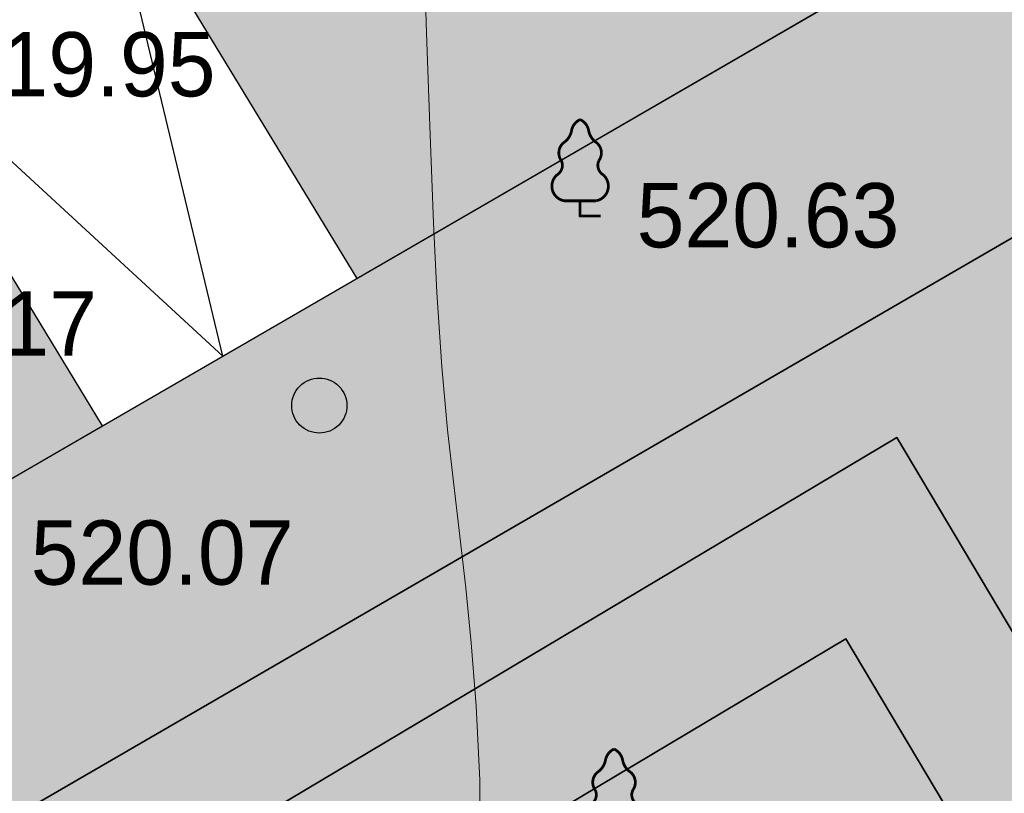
# Model space of a CAD drawing. Header units: millimetres. Extents: x -1128748 to 3035412, y -2195448 to -435774.
# Tile 52 of 159: x 430674 to 444084, y -1507478 to -1496943. Entities that reach past the tile are written whole.
import ezdxf

# ---------------------------------------------------------------- set-up
doc = ezdxf.new("R2010")
doc.units = ezdxf.units.MM
for name, color, linetype in [('(004) Точки рельефа', 7, 'Continuous'), ('(022) Возд. Линии', 7, 'Continuous'), ('(031) Горизонтали', 42, 'Continuous'), ('(038) Деревья', 7, 'Continuous')]:
    doc.layers.add(name, color=color, linetype=linetype)
doc.styles.add('D-431', font='txt')

# ---------------------------------------------------------------- blocks, each defined once
blk = doc.blocks.new('A$C2cdd6916')
h = blk.add_hatch()
h.set_pattern_fill('ANSI32', color=1, scale=60, angle=31.28656990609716)
h.set_pattern_definition([(76.28656990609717, (-422045.4139063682, -371330.9128626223), (-555.2085801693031, 135.4831447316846), []), (76.28656990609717, (-421815.1832319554, -371191.004323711), (-555.2085801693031, 135.4831447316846), [])])
edge = h.paths.add_edge_path()
edge.add_line((12558.27843827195, 1671.303034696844), (13156.4848453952, 2034.826203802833))
edge.add_line((13156.48484539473, 2034.826203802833), (12076.30171433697, 3812.353813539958))
edge.add_arc((12013.98345677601, 3914.903483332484), 120, 121.28656990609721, 301.28656990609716, ccw=False)
edge.add_line((11951.66519921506, 4017.45315312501), (10456.02701775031, 6478.64522814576))
edge.add_line((10456.02701775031, 6478.64522814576), (9857.820610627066, 6115.122059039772))
edge.add_line((9857.820610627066, 6115.122059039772), (7572.817833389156, 9875.27661809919))
edge.add_line((7572.817833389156, 9875.27661809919), (28168.20985005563, 22390.86001160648))
edge.add_line((28168.20985005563, 22390.86001160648), (26610.25341102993, 24954.60175641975))
edge.add_line((26610.25341102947, 24954.60175641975), (1656.500428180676, 9790.492416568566))
edge.add_line((1656.500428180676, 9790.492416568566), (3006.729342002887, 7568.582904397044))
edge.add_line((3006.729342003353, 7568.582904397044), (4032.22603992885, 8191.765480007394))
edge.add_line((4032.226039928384, 8191.765480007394), (6524.956342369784, 4089.778688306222))
edge.add_line((6524.956342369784, 4089.778688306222), (7294.078865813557, 4557.165620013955))
edge.add_line((7294.078865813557, 4557.165620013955), (9994.536693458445, 113.3465956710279))
edge.add_line((9994.536693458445, 113.3465956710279), (9225.414170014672, -354.0403360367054))
edge.add_line((9225.414170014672, -354.0403360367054), (11718.14447245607, -4456.027127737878))
edge.add_line((11718.14447245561, -4456.027127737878), (10692.64777453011, -5079.209703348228))
edge.add_line((10692.64777453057, -5079.209703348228), (12042.87668835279, -7301.11921551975))
edge.add_line((12042.87668835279, -7301.11921551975), (16401.2376545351, -4652.59326917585))
edge.add_line((16401.23765453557, -4652.59326917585), (12558.27843827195, 1671.303034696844))
edge = h.paths.add_edge_path()
edge.add_line((-3935.126786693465, -8351.550056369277), (-4704.249310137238, -8818.93698807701))
edge.add_line((-4704.249310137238, -8818.93698807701), (-7404.707137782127, -4375.117963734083))
edge.add_line((-7404.707137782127, -4375.117963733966), (-6635.584614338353, -3907.731032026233))
edge.add_line((-6635.584614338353, -3907.731032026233), (-9128.314916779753, 194.2557596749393))
edge.add_line((-9128.314916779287, 194.2557596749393), (-8102.81821885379, 817.4383352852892))
edge.add_line((-8102.818218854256, 817.4383352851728), (-9453.047132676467, 3039.347847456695))
edge.add_line((-9453.047132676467, 3039.347847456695), (-34406.80011552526, -12124.76149239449))
edge.add_line((-34406.80011552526, -12124.76149239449), (-32848.84367649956, -14688.50323720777))
edge.add_line((-32848.84367649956, -14688.50323720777), (-12253.45165983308, -2172.919843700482))
edge.add_line((-12253.45165983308, -2172.919843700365), (-9968.44888259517, -5933.074402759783))
edge.add_line((-9968.44888259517, -5933.074402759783), (-10566.65528971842, -6296.597571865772))
edge.add_line((-10566.65528971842, -6296.597571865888), (-9071.017108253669, -8757.789646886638))
edge.add_arc((-9008.698850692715, -8860.339316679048), 120, -58.71343009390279, 121.28656990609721, ccw=False)
edge.add_line((-8946.380593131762, -8962.888986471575), (-7866.197462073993, -10740.4165962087))
edge.add_line((-7866.197462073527, -10740.41659620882), (-7267.991054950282, -10376.89342710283))
edge.add_line((-7267.991054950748, -10376.89342710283), (-3425.031838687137, -16700.78973097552))
edge.add_line((-3425.031838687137, -16700.7897309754), (933.3291274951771, -14052.2637846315))
edge.add_line((933.3291274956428, -14052.2637846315), (-416.8997863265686, -11830.35427245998))
edge.add_line((-416.8997863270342, -11830.3542724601), (-1442.396484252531, -12453.53684807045))
edge.add_line((-1442.396484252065, -12453.53684807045), (-3935.126786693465, -8351.550056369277))
h.paths.add_polyline_path([(41974.21412434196, 4100.856020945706), (35137.5694715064, -53.69448312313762), (35345.29699670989, -395.5267157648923), (35174.3808803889, -499.3904783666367), (36005.29098120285, -1866.719408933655), (36518.03933016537, -1555.128121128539), (38283.72329439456, -4460.70209858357), (37770.97494543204, -4772.293386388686), (38601.885046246, -6139.622316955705), (38772.80116256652, -6035.758554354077), (38980.52868777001, -6377.590786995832), (45817.17334060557, -2223.040282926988)])
h.paths.add_polyline_path([(-15440.46003138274, -33129.71195205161), (-14927.71168242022, -32818.12066424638), (-15758.62178323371, -31450.79173367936), (-15929.53789955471, -31554.65549628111), (-16137.2654247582, -31212.82326363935), (-22973.91007759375, -35367.37376770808), (-19130.95086132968, -41691.27007158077), (-12294.30620849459, -37536.71956751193), (-12502.03373369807, -37194.88733487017), (-12331.11761737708, -37091.02357226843), (-13162.02771819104, -35723.69464170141), (-13674.77606715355, -36035.28592950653)])
h.paths.add_polyline_path([(22981.42408176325, -31078.1707762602), (16999.36001053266, -34713.40246732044), (12844.80950646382, -27876.75781448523), (18826.87357769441, -24241.52612342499)])
h.paths.add_polyline_path([(31886.28822388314, 23012.0630428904), (28895.25618826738, 21194.44719736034), (28168.20985005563, 22390.86001160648), (31159.24188567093, 24208.47585713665)])
h.paths.add_polyline_path([(-35112.82937390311, -17702.53189698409), (-32121.79733828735, -15884.91605145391), (-32848.84367649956, -14688.50323720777), (-35839.87571211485, -16506.11908273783)])
blk = doc.blocks.new('d')
at = {"layer": '(038) Деревья'}
blk.add_ellipse((0, 0), major_axis=(0.2651650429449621, 0.2651650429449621), ratio=0.9999999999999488, start_param=5.497787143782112, end_param=11.7809724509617, dxfattribs=at)
blk = doc.blocks.new('karagach-flat-62')
at = {"layer": '(038) Деревья', "const_width": 0.03750000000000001}
for points in [[(0, 1.3125, 0.2460341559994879), (-0.1171049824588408, 1.159285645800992, 0.4890786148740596)], [(0, 1.3125, -0.2460341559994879), (0.1171049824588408, 1.159285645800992, -0.4890786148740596)], [(-0.207997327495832, 1.009319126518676, 0.1815668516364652), (-0.1171049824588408, 1.159285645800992, 0.3030035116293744)], [(0.207997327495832, 1.009319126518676, -0.1815668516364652), (0.1171049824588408, 1.159285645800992, -0.3030035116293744)], [(-0.207997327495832, 1.009319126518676, 0.4308529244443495), (-0.2554195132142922, 0.7527973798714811, 0.5482763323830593)], [(0.207997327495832, 1.009319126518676, -0.4308529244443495), (0.2554195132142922, 0.7527973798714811, -0.5482763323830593)], [(-0.314697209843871, 0.5594194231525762, 0.3836029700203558), (-0.2554195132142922, 0.7527973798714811, 0.3529123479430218)], [(0.314697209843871, 0.5594194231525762, -0.3836029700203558), (0.2554195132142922, 0.7527973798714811, -0.3529123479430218)], [(-0.314697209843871, 0.5594194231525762, 0.6269492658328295), (-0.218374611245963, 0.2061839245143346, 0.7024651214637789)], [(0.314697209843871, 0.5594194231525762, -0.6269492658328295), (0.218374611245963, 0.2061839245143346, -0.7024651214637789)]]:
    blk.add_lwpolyline(points, format="xyb", dxfattribs=at)
for points in [[(0, 0.2061839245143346), (-0.218374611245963, 0.2061839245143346)], [(0, 0), (0, 0.2061839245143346)], [(0, 0.2061839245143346), (0.218374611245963, 0.2061839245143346)], [(0, 0), (0.28125, 0)]]:
    blk.add_lwpolyline(points, dxfattribs=at)
at = {"layer": '(038) Деревья'}
blk.add_lwpolyline([(0, 0), (0, 0.2061839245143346)], dxfattribs=at)
blk = doc.blocks.new('karagach-flat-77')
at = {"layer": '(038) Деревья', "const_width": 0.03750000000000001}
for points in [[(0, 1.3125, 0.2460341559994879), (-0.1171049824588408, 1.159285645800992, 0.4890786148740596)], [(0, 1.3125, -0.2460341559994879), (0.1171049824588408, 1.159285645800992, -0.4890786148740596)], [(-0.207997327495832, 1.009319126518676, 0.1815668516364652), (-0.1171049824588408, 1.159285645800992, 0.3030035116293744)], [(0.207997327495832, 1.009319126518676, -0.1815668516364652), (0.1171049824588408, 1.159285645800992, -0.3030035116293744)], [(-0.207997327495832, 1.009319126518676, 0.4308529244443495), (-0.2554195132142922, 0.7527973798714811, 0.5482763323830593)], [(0.207997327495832, 1.009319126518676, -0.4308529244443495), (0.2554195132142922, 0.7527973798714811, -0.5482763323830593)], [(-0.314697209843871, 0.5594194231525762, 0.3836029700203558), (-0.2554195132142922, 0.7527973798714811, 0.3529123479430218)], [(0.314697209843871, 0.5594194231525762, -0.3836029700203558), (0.2554195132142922, 0.7527973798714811, -0.3529123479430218)], [(-0.314697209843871, 0.5594194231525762, 0.6269492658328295), (-0.218374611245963, 0.2061839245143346, 0.7024651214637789)], [(0.314697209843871, 0.5594194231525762, -0.6269492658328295), (0.218374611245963, 0.2061839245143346, -0.7024651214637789)]]:
    blk.add_lwpolyline(points, format="xyb", dxfattribs=at)
for points in [[(0, 0.2061839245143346), (-0.218374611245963, 0.2061839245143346)], [(0, 0), (0, 0.2061839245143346)], [(0, 0.2061839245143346), (0.218374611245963, 0.2061839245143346)], [(0, 0), (0.28125, 0)]]:
    blk.add_lwpolyline(points, dxfattribs=at)
at = {"layer": '(038) Деревья'}
blk.add_lwpolyline([(0, 0), (0, 0.2061839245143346)], dxfattribs=at)
blk = doc.blocks.new('A$C05d28b1e')
at = {"layer": '(004) Точки рельефа', "color": 7, "linetype": 'ByBlock', "lineweight": -2}
blk.add_point((-54343, 26928), dxfattribs=at)
at = {"layer": '(031) Горизонтали', "color": 42, "linetype": 'Continuous', "lineweight": 0, "ltscale": 600}
blk.add_lwpolyline([(-55703.46694980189, 18282.88249960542), (-55710.41068140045, 19245.50276243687), (-55760.95666044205, 20257.73258809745), (-55825.49063027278, 21113.80782191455), (-55900.19108137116, 21865.77405393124), (-55981.23650420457, 22565.67687411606), (-56064.80538925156, 23265.5618724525), (-56147.07622697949, 24017.474638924), (-56224.22750788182, 24873.46076354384), (-56292.43772241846, 25885.56583629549), (-56338.90421549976, 26835.76996308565), (-56386.53453176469, 28034.07142949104), (-56433.96404277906, 29418.39603209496), (-56479.82812011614, 30926.66956748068)], dxfattribs=at)
at = {"layer": '(022) Возд. Линии', "xscale": 1000, "yscale": 1000, "zscale": 1000}
for name, p in [('karagach-flat-77', (-54343, 26928)), ('karagach-flat-62', (-53881, 18356))]:
    blk.add_blockref(name, p, dxfattribs=at)
at = {"layer": '(038) Деревья', "linetype": 'Continuous', "xscale": 1000, "yscale": 1000, "zscale": 1000}
blk.add_blockref('d', (-57895.03884208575, 24345.87714447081), dxfattribs=at)
at = {"layer": '(004) Точки рельефа', "linetype": 'ByBlock', "char_height": 875, "attachment_point": 4, "style": 'D-431'}
for s, insert in [('519.95', (-62887.43416627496, 28987.35124121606)), ('520.63', (-53573.20501399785, 26931.17810839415)), ('519.17', (-64502.25917829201, 25457.93582566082)), ('520.07', (-61825.42298969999, 22338.03786249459))]:
    blk.add_mtext(s, dxfattribs=dict(at, insert=insert))

msp = doc.modelspace()

# ---------------------------------------------------------------- hatches: boundary and pattern name
at = {"true_color": 0x939598}
h = msp.add_hatch(color=252, dxfattribs=at)
h.dxf.hatch_style = 1
edge = h.paths.add_edge_path(flags=16)
edge.add_line((333609.8648957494, -1523030.190670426), (320952.8767775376, -1530721.697087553))
edge.add_arc((319394.9203417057, -1528157.955340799), 3000.000000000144, 211.286569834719, 301.28656983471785, ccw=False)
edge.add_line((316831.1785949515, -1529715.911776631), (302893.1650096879, -1506779.797214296))
edge.add_arc((305456.906756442, -1505221.840778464), 2999.999999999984, 121.28656983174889, 211.2865698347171, ccw=False)
edge.add_line((303898.950320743, -1502658.099031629), (317436.2992639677, -1494431.607445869))
edge.add_arc((318994.2556996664, -1496995.349192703), 2999.999999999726, 29.088455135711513, 121.2865698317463, ccw=False)
edge.add_line((321615.8662993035, -1495536.871265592), (329290.2226393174, -1509331.508505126))
edge.add_line((329290.2226393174, -1509331.508505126), (330263.2572367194, -1511080.53587602))
edge.add_line((330263.2572367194, -1511080.53587602), (332209.3264314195, -1514578.59061762))
edge.add_line((332209.3264314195, -1514578.59061762), (333182.3610288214, -1516327.617988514))
edge.add_line((333182.3610288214, -1516327.617988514), (334673.5190595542, -1519007.970996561))
edge.add_arc((332051.9084599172, -1520466.448923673), 3000.000000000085, -58.71343016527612, 29.088455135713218, ccw=False)
edge = h.paths.add_edge_path(flags=16)
edge.add_line((392954.6193714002, -1533841.388395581), (401060.6626354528, -1548912.468944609))
edge.add_arc((398418.5797506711, -1550333.524196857), 2999.999999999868, -61.726229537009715, 28.273770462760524, ccw=False)
edge.add_line((399839.63500293, -1552975.607081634), (372116.3634412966, -1567886.683826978))
edge.add_arc((370695.3081890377, -1565244.600942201), 2999.999999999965, 209.0884551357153, 298.27377046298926, ccw=False)
edge.add_line((368073.6975894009, -1566703.078869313), (360564.510484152, -1553205.332935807))
edge.add_arc((363186.1210837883, -1551746.855008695), 2999.999999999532, 121.28656990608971, 209.0884551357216, ccw=False)
edge.add_line((361628.1646447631, -1549183.113263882), (388754.5800475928, -1532698.701903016))
edge.add_arc((390312.5364866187, -1535262.443647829), 2999.999999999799, 28.273770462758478, 121.2865699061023, ccw=False)
edge = h.paths.add_edge_path(flags=16)
edge.add_line((429361.5778396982, -1533771.173944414), (423970.5674180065, -1524291.837308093))
edge.add_line((423970.5674180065, -1524291.837308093), (420028.520120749, -1517360.299350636))
edge.add_arc((422636.2959769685, -1515877.226498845), 3000.000000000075, 120.09939656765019, 209.6273998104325, ccw=False)
edge.add_line((421131.7911005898, -1513281.756391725), (444558.5598196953, -1499702.063187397))
edge.add_arc((446063.064696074, -1502297.533294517), 2999.999999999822, 29.878037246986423, 120.0993965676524, ccw=False)
edge.add_line((448664.3279962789, -1500803.067087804), (451530.949312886, -1505792.699367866))
edge.add_line((451530.949312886, -1505792.699367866), (454101.7901477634, -1510267.497047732))
edge.add_line((454101.7901477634, -1510267.497047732), (456027.8805247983, -1513620.04405626))
edge.add_arc((453426.6172245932, -1515114.510262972), 2999.999999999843, -59.03634284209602, 29.878037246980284, ccw=False)
edge.add_line((454970.1000291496, -1517686.99171714), (443416.2954938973, -1524619.247185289))
edge.add_arc((444959.7782984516, -1527191.728639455), 2999.99999999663, 120.9636571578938, 150.6005223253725)
edge.add_line((442346.1234395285, -1525719.041205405), (439220.3002496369, -1531266.601929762))
edge.add_arc((436606.6453907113, -1529793.914495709), 3000.000000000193, 298.2737704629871, 330.60052232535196, ccw=False)
edge.add_line((438027.7006429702, -1532435.997380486), (433390.4089481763, -1534930.183977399))
edge.add_arc((431969.3536959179, -1532288.101092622), 3000.000000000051, 209.6273998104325, 298.2737704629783, ccw=False)
edge = h.paths.add_edge_path(flags=16)
edge.add_line((414849.7759762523, -1441945.561439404), (419859.8166469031, -1450666.022881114))
edge.add_line((419859.8166469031, -1450666.022881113), (423344.093343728, -1456730.744224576))
edge.add_line((423344.093343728, -1456730.744224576), (427801.4519379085, -1464489.208937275))
edge.add_arc((425200.1886375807, -1465983.675143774), 2999.999999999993, -59.41036551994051, 29.87803724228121, ccw=False)
edge.add_line((426726.8457029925, -1468566.177458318), (418113.2291844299, -1473658.152959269))
edge.add_line((418113.2291844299, -1473658.152959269), (414040.4930068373, -1476065.768017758))
edge.add_line((414040.4930068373, -1476065.768017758), (403679.8279011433, -1482190.51861213))
edge.add_line((403679.8279011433, -1482190.51861213), (405757.2568378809, -1485609.093839))
edge.add_line((405757.2568378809, -1485609.093839), (414900.0674713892, -1480204.283019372))
edge.add_arc((416426.7257365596, -1482786.784624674), 3000.000000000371, 30.60362588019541, 120.58966109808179, ccw=False)
edge.add_line((419008.8551705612, -1481259.496968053), (421476.2811174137, -1485432.246487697))
edge.add_line((421476.2811174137, -1485432.246487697), (424894.3505620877, -1483355.124908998))
edge.add_line((424894.3505620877, -1483355.124908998), (422452.5644704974, -1479224.58480538))
edge.add_arc((425035.0667850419, -1477697.927739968), 2999.999999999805, 120.58963448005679, 210.5896344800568, ccw=False)
edge.add_line((423508.4097196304, -1475115.425425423), (428655.4698191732, -1472072.719278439))
edge.add_arc((430182.1268845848, -1474655.221592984), 2999.999999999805, 29.878037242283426, 120.58963448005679, ccw=False)
edge.add_line((432783.3901849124, -1473160.755386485), (439000.021157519, -1483981.404211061))
edge.add_line((439000.021157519, -1483981.404211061), (433315.4877170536, -1487247.257047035))
edge.add_line((433315.4877170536, -1487247.257047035), (435393.3908279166, -1490666.6125653))
edge.add_line((435393.3908279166, -1490666.6125653), (440992.6427661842, -1487449.755278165))
edge.add_line((440992.6427661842, -1487449.755278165), (443682.7367977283, -1492132.124707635))
edge.add_arc((441081.4734974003, -1493626.590914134), 3000.000000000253, -59.90060343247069, 29.878037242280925, ccw=False)
edge.add_line((442585.9783737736, -1496222.061021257), (414062.9094548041, -1512755.904412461))
edge.add_line((414062.9094548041, -1512755.904412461), (417717.2968084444, -1518769.4906563))
edge.add_line((417717.2968084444, -1518769.4906563), (416592.2112407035, -1519409.340073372))
edge.add_line((416592.2112407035, -1519409.340073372), (425767.7282147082, -1535543.201335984))
edge.add_arc((423159.9523584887, -1537026.274187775), 3000.000000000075, -61.72622953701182, 29.627399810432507, ccw=False)
edge.add_line((424581.0076107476, -1539668.357072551), (408646.5779521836, -1548238.75624077))
edge.add_arc((407225.5226999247, -1545596.673355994), 2999.999999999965, 208.2737704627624, 298.27377046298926, ccw=False)
edge.add_line((404583.4398151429, -1547017.728608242), (396060.6213313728, -1531171.762865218))
edge.add_arc((398702.7042161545, -1529750.70761297), 2999.999999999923, 120.0993965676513, 208.2737704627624, ccw=False)
edge.add_line((397198.1993397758, -1527155.23750585), (399699.1241284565, -1525705.537303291))
edge.add_line((399699.1241284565, -1525705.537303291), (397773.7574345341, -1522537.192641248))
edge.add_line((397773.7574345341, -1522537.192641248), (373311.9537659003, -1537402.350028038))
edge.add_line((373311.9537659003, -1537402.350028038), (359878.9045358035, -1545565.459899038))
edge.add_arc((358320.9480967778, -1543001.718154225), 2999.999999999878, 209.0884782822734, 301.28656990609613, ccw=False)
edge.add_line((355699.3380863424, -1544460.197140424), (344506.0669587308, -1524340.318952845))
edge.add_arc((347127.6775583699, -1522881.841025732), 3000.000000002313, 120.58963448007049, 209.0884551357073, ccw=False)
edge.add_line((345601.0204929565, -1520299.338711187), (356224.2293081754, -1514019.384302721))
edge.add_arc((357559.2306294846, -1516705.975353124), 3000.000000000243, 30.58965835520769, 116.42336694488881, ccw=False)
edge.add_line((360141.7323078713, -1515179.317211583), (363371.9582355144, -1520643.586904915))
edge.add_line((363371.9582355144, -1520643.586904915), (366868.2523578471, -1518616.905286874))
edge.add_line((366868.2523578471, -1518616.905286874), (363604.9348441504, -1513176.891675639))
edge.add_arc((366167.5716779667, -1511617.118468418), 2999.999999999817, 120.589634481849, 211.3271806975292, ccw=False)
edge.add_line((364640.9146124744, -1509034.616153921), (376958.058855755, -1501762.494079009))
edge.add_line((376958.058855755, -1501762.494079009), (374880.6299190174, -1498343.918852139))
edge.add_line((374880.6299190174, -1498343.918852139), (362470.0520059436, -1505680.483992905))
edge.add_line((362470.0520059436, -1505680.483992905), (350323.1654065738, -1512861.166908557))
edge.add_line((350323.1654065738, -1512861.166908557), (343791.0723934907, -1516722.641066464))
edge.add_arc((342264.4153280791, -1514140.13875192), 2999.999999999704, 209.0884551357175, 300.5896344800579, ccw=False)
edge.add_line((339642.8047284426, -1515598.616679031), (326930.7416113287, -1492748.713508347))
edge.add_arc((329552.3522109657, -1491290.235581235), 3000.000000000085, 120.0548210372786, 209.0884551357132, ccw=False)
edge.add_line((328049.8670388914, -1488693.595770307), (344952.048436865, -1478913.542018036))
edge.add_line((344952.048436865, -1478913.542018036), (365557.0903320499, -1466990.914248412))
edge.add_arc((367059.5755041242, -1469587.55405934), 3000.000000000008, 31.28656990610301, 120.05482103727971, ccw=False)
edge.add_line((369623.3172489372, -1468029.597620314), (372895.1220721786, -1473413.61375588))
edge.add_line((372895.1220721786, -1473413.61375588), (381868.2181790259, -1467960.76621929))
edge.add_line((381868.2181790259, -1467960.76621929), (378780.6535795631, -1462879.932086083))
edge.add_arc((381344.3953243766, -1461321.975647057), 3000.000000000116, 120.0548210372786, 211.2865699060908, ccw=False)
edge.add_line((379841.9101523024, -1458725.335836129), (407031.3371530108, -1442992.806921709))
edge.add_line((407031.3371530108, -1442992.806921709), (410746.0275038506, -1440843.387834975))
edge.add_arc((412248.5126759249, -1443440.027645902), 2999.999999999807, 29.878037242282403, 120.0548210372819, ccw=False)
edge = h.paths.add_edge_path(flags=16)
edge.add_line((411903.7061971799, -1631004.138940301), (400287.3470607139, -1640543.790695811))
edge.add_arc((398383.4097550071, -1638225.381168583), 3000.000000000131, 216.0466201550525, 309.39371673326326, ccw=False)
edge.add_line((395957.7943740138, -1639990.711172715), (392421.1013416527, -1635131.190858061))
edge.add_arc((394846.716722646, -1633365.860853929), 2999.999999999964, 129.393716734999, 216.0466201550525, ccw=False)
edge.add_line((392942.7794168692, -1631047.45132676), (404287.9569742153, -1621730.500831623))
edge.add_arc((406191.8942799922, -1624048.910358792), 2999.999999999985, 39.39371673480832, 129.3937167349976, ccw=False)
edge.add_line((408510.3038071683, -1622144.973053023), (412318.1784186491, -1626781.792107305))
edge.add_arc((409999.7688914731, -1628685.729413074), 3000.000000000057, -50.60628326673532, 39.39371673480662, ccw=False)
edge = h.paths.add_edge_path()
edge.add_arc((453426.6172245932, -1515114.510262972), 7000.000000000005, 300.9636571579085, 389.8780372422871)
edge.add_line((459496.2315920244, -1511627.422447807), (450624.7294515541, -1496185.713002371))
edge.add_line((450624.7294515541, -1496185.713002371), (421694.146176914, -1445829.228400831))
edge.add_arc((424295.4094771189, -1444334.762194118), 2999.999999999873, 119.87803724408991, 209.8780372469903, ccw=False)
edge.add_line((422800.9432705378, -1441733.498893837), (426984.3854020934, -1439330.046351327))
edge.add_line((426984.3854020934, -1439330.046351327), (424948.6856475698, -1435886.444348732))
edge.add_line((424948.6856475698, -1435886.444348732), (420345.6344984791, -1438530.968795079))
edge.add_arc((418851.1682919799, -1435929.705494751), 3000.000000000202, 228.6798708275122, 299.8780372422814, ccw=False)
edge.add_arc((412248.512676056, -1443440.027646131), 7000.000000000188, 48.67987082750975, 120.0548210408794)
edge.add_line((408742.7139408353, -1437381.201420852), (321651.4063298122, -1487774.558932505))
edge.add_line((321651.4063298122, -1487774.558932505), (301269.4829280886, -1500160.419863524))
edge.add_line((301269.4829280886, -1500160.419863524), (296526.5606940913, -1503042.639271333))
edge.add_line((296526.5606940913, -1503042.639271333), (313131.1451666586, -1530366.809203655))
edge.add_line((313131.1451666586, -1530366.809203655), (313580.4871510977, -1531106.237327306))
edge.add_arc((319562.5512268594, -1527471.005643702), 6999.999999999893, 211.2865698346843, 301.286569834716)
edge.add_line((323197.7829104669, -1533453.069719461), (335115.8663615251, -1526210.587188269))
edge.add_arc((336673.8227973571, -1528774.328935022), 3000.000000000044, 29.08845513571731, 121.28656983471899, ccw=False)
edge.add_line((339295.4333969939, -1527315.851007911), (341013.7878457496, -1530404.589036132))
edge.add_arc((338392.1772461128, -1531863.066963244), 2999.999999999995, -60.91154486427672, 29.088455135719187, ccw=False)
edge.add_line((339850.6551732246, -1534484.677562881), (337229.0445735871, -1535943.155489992))
edge.add_line((337229.0445735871, -1535943.155489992), (354730.7796989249, -1567402.482685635))
edge.add_line((354730.7796989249, -1567402.482685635), (356669.9463110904, -1566323.668119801))
edge.add_arc((358128.4242382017, -1568945.278719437), 2999.999999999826, 15.949142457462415, 119.08845513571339, ccw=False)
edge.add_line((361012.9421831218, -1568120.926716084), (366648.6377985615, -1587865.434141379))
edge.add_line((366648.6377985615, -1587865.434141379), (387083.9977751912, -1637994.247333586))
edge.add_line((387083.9977751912, -1637994.247333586), (412339.4190284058, -1672695.939424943))
edge.add_arc((409913.8036474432, -1674461.269429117), 2999.999999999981, -46.41797687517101, 36.04662015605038, ccw=False)
edge.add_line((411981.9805377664, -1676634.434022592), (420750.3931939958, -1668289.631942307))
edge.add_arc((418682.1855909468, -1666116.49657821), 2999.999999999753, 216.0466201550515, 313.5828328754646, ccw=False)
edge.add_line((416256.5702099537, -1667881.826582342), (401852.2827622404, -1648089.911697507))
edge.add_arc((404277.8981432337, -1646324.581693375), 2999.999999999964, 129.3937167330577, 216.0466201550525, ccw=False)
edge.add_line((402373.9608375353, -1644006.172166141), (443810.4067032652, -1609984.873482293))
edge.add_line((443810.4067032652, -1609984.873482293), (445076.1262803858, -1611526.641967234))
edge.add_line((445076.1262803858, -1611526.641967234), (448173.3423050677, -1608990.741601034))
edge.add_line((448173.3423050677, -1608990.741601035), (430399.2322361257, -1587347.347148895))
edge.add_line((430399.2322361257, -1587347.347148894), (400259.9088154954, -1612098.531768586))
edge.add_line((400259.9088154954, -1612098.531768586), (402163.8461212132, -1614416.9412957))
edge.add_arc((399845.4365940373, -1616320.878601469), 2999.999999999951, -50.60628326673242, 39.39371673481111, ccw=False)
edge.add_line((401749.3738997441, -1618639.288128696), (392850.7894881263, -1625947.033645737))
edge.add_arc((390946.8521824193, -1623628.624118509), 3000.000000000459, 202.1786080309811, 309.3937167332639, ccw=False)
edge.add_line((388168.817409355, -1624761.109350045), (372219.290120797, -1585636.235852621))
edge.add_arc((374997.3248938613, -1584503.750621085), 3000.000000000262, 165.4416731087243, 202.178608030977, ccw=False)
edge.add_line((372093.6481353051, -1583749.654286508), (375178.2554101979, -1571872.25607795))
edge.add_arc((378081.9321687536, -1572626.352412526), 2999.999999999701, 118.2737704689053, 165.4416731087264, ccw=False)
edge.add_line((376660.876916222, -1569984.269527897), (439411.9309928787, -1536233.35447663))
edge.add_arc((435148.7652352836, -1528307.105822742), 8999.999999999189, 298.2737704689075, 330.6005223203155)
edge.add_line((442989.729811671, -1532725.168125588), (445311.5196546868, -1528604.567132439))
edge.add_arc((447925.1745134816, -1530077.25456672), 2999.999999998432, 120.96365715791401, 150.6005223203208, ccw=False)
edge.add_line((446381.6917089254, -1527504.773112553), (457028.0771018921, -1521116.966989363))
at = {"true_color": 0x7abf6e, "transparency": 33554687}
h = msp.add_hatch(color=83, dxfattribs=at)
h.dxf.hatch_style = 1
edge = h.paths.add_edge_path(flags=17)
edge.add_line((443682.7367977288, -1492132.124707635), (440992.6427661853, -1487449.755278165))
edge.add_line((440992.6427661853, -1487449.755278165), (435393.3908279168, -1490666.612565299))
edge.add_line((435393.3908279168, -1490666.612565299), (436899.1014562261, -1493144.379656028))
edge.add_line((436899.101456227, -1493144.379656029), (432455.282431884, -1495844.837483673))
edge.add_line((432455.282431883, -1495844.837483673), (435263.7995029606, -1500466.47662311))
edge.add_line((435263.7995029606, -1500466.47662311), (442585.9783737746, -1496222.061021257))
edge.add_arc((441081.4734974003, -1493626.590914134), 3000.000000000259, 300.0993965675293, 389.8780372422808)
h = msp.add_hatch(color=83, dxfattribs=at)
h.dxf.hatch_style = 1
h.paths.add_polyline_path([(432722.1893203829, -1514320.260890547), (435027.4248902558, -1512946.965445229), (433504.9718393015, -1510391.351546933), (427072.6406776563, -1514223.277100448), (433397.9734929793, -1524841.081336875), (439830.3046546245, -1521009.155783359), (438307.8516036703, -1518453.541885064), (436002.6160337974, -1519826.837330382)], flags=16)
h.paths.add_polyline_path([(441924.9581716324, -1505375.322369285), (435223.1868508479, -1509367.76121184), (436745.6399018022, -1511923.375110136), (439050.8754716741, -1510550.079664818), (442331.3021850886, -1516056.656104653), (440026.0666152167, -1517429.951549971), (441548.5196661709, -1519985.565448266), (448250.2909869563, -1515993.126605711)], flags=16)
edge = h.paths.add_edge_path(flags=17)
edge.add_line((424330.8353310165, -1513528.652423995), (442619.5828480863, -1502633.517022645))
edge.add_line((442619.5828480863, -1502633.517022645), (446293.9805105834, -1508801.419361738))
edge.add_line((446293.9805105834, -1508801.419361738), (451530.9493128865, -1505792.699367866))
edge.add_line((451530.9493128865, -1505792.699367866), (448664.3279962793, -1500803.067087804))
edge.add_arc((446063.0646960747, -1502297.533294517), 2999.999999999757, 29.87803724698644, 120.0993965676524)
edge.add_line((444558.5598196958, -1499702.063187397), (421131.7911005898, -1513281.756391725))
edge.add_arc((422636.2959769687, -1515877.226498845), 2999.999999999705, 120.0993965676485, 209.6273998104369)
edge.add_line((420028.5201207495, -1517360.299350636), (422981.85218348, -1522553.320070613))
edge.add_line((422981.85218348, -1522553.320070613), (428005.1927057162, -1519696.487135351))
edge.add_line((428005.1927057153, -1519696.487135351), (424330.8353310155, -1513528.652423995))
h.paths.add_polyline_path([(438650.9241820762, -1512190.755567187), (440698.1048522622, -1515627.18559028), (436402.5673233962, -1518186.161428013), (434355.3866532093, -1514749.73140492)], flags=16)
h = msp.add_hatch(color=83, dxfattribs=at)
h.dxf.hatch_style = 1
h.paths.add_polyline_path([(432722.1893203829, -1514320.260890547), (435027.4248902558, -1512946.965445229), (433504.9718393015, -1510391.351546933), (427072.6406776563, -1514223.277100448), (433397.9734929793, -1524841.081336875), (439830.3046546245, -1521009.155783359), (438307.8516036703, -1518453.541885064), (436002.6160337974, -1519826.837330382)], flags=16)
h.paths.add_polyline_path([(431802.4296991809, -1502472.913813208), (430491.0527818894, -1500314.938364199), (419723.3374536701, -1506858.35540811), (419931.0649788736, -1507200.187640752), (415999.9943034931, -1509589.054180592), (416415.4493539, -1510272.718645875), (409664.2627592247, -1514375.337268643), (409248.8077088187, -1513691.67280336), (409077.8915924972, -1513795.536565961), (409909.2656902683, -1515163.629040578)], flags=17)
at = {"true_color": 0xb1ab95}
h = msp.add_hatch(color=253, dxfattribs=at)
h.dxf.hatch_style = 1
edge = h.paths.add_edge_path(flags=16)
edge.add_arc((409953.5797991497, -1531886.285913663), 1697.05393394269, -180, 0, ccw=False)
edge.add_arc((409953.5797991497, -1531886.285913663), 1697.05393394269, 0, 180, ccw=False)
edge = h.paths.add_edge_path()
edge.add_line((420702.2187463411, -1526636.212528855), (419960.6823204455, -1525332.324600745))
edge.add_line((419960.6823204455, -1525332.324600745), (412299.0900583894, -1529689.562381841))
edge.add_arc((409953.5797991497, -1531886.285913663), 3213.566967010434, 43.12387364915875, 104.77729662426)
edge.add_line((409133.9189394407, -1528779.009175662), (407600.0524993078, -1525927.183208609))
edge.add_line((407600.0524993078, -1525927.183208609), (406316.4073962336, -1526707.239607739))
edge.add_line((406316.4073962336, -1526707.239607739), (407812.8774970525, -1529489.536801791))
edge.add_arc((409953.5797991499, -1531886.285913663), 3213.566967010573, 131.7702443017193, 180.0000000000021)
edge.add_arc((409953.5797991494, -1531886.285913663), 3213.566967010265, 179.999999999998, 196.1309259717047)
edge.add_line((406866.5331140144, -1532779.121517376), (399253.7686517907, -1537108.590353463))
edge.add_line((399253.7686517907, -1537108.590353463), (399964.4946160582, -1538430.000554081))
edge.add_line((399964.4946160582, -1538430.00055408), (407608.0695399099, -1534083.009445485))
edge.add_arc((409953.5797991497, -1531886.285913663), 3213.566967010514, 223.1238736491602, 284.7772966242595)
edge.add_line((410773.2406588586, -1534993.562651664), (415821.5858759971, -1544379.648430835))
edge.add_line((415821.5858759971, -1544379.648430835), (417142.6273183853, -1543669.120804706))
edge.add_line((417142.6273183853, -1543669.120804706), (412094.2821012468, -1534283.035025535))
edge.add_arc((409953.5797991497, -1531886.285913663), 3213.566967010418, 311.7702443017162, 360.0000000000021)
edge.add_arc((409953.5797991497, -1531886.285913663), 3213.566967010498, 359.9999999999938, 376.1309259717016)
edge.add_line((413040.6264842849, -1530993.45030995), (420702.2187463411, -1526636.212528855))
h.paths.add_polyline_path([(435027.4248902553, -1512946.965445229), (432722.1893203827, -1514320.260890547), (436002.6160337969, -1519826.837330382), (438307.8516036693, -1518453.541885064), (439830.3046546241, -1521009.155783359), (433397.9734929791, -1524841.081336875), (427072.6406776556, -1514223.277100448), (433504.9718393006, -1510391.351546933)], flags=16)
h.paths.add_polyline_path([(435223.186850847, -1509367.76121184), (441924.9581716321, -1505375.322369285), (448250.2909869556, -1515993.126605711), (441548.5196661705, -1519985.565448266), (440026.0666152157, -1517429.951549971), (442331.3021850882, -1516056.656104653), (439050.8754716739, -1510550.079664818), (436745.6399018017, -1511923.375110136)], flags=16)
h.paths.add_polyline_path([(438650.9241820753, -1512190.755567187), (440698.1048522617, -1515627.18559028), (436402.5673233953, -1518186.161428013), (434355.3866532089, -1514749.73140492)], flags=16)
h.paths.add_polyline_path([(447317.6986710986, -1510519.848943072), (452527.2601173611, -1507526.874901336), (451530.949312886, -1505792.699367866), (446293.9805105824, -1508801.419361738), (442619.5828480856, -1502633.517022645), (424330.8353310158, -1513528.652423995), (428005.1927057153, -1519696.487135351), (422981.8521834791, -1522553.320070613), (423970.5674180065, -1524291.837308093), (429028.9914418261, -1521415.051972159), (432703.3488165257, -1527582.886683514), (450992.0963335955, -1516687.751282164)])
h.paths.add_polyline_path([(392459.6908144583, -1553680.466947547), (388775.2569851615, -1547495.717739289), (397713.0647245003, -1542688.480727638), (396765.6945563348, -1540927.092137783), (387750.6838959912, -1545775.853061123), (384066.2500666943, -1539591.103852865), (369117.7794662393, -1548496.339768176), (372802.4806297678, -1554681.537727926), (364084.1164607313, -1559531.8162944), (365056.4350788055, -1561279.556694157), (373826.5190504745, -1556400.504903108), (377511.2202140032, -1562585.702862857)])
h.paths.add_polyline_path([(383371.6253902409, -1542332.909199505), (378474.7126073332, -1545250.141654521), (380010.0981099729, -1547827.46417184), (382329.6883755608, -1546445.617219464), (385605.177447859, -1551943.905256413), (383285.5871822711, -1553325.752208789), (384820.9726849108, -1555903.074726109), (389717.8854678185, -1552985.842271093)], flags=16)
h.paths.add_polyline_path([(381567.3721707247, -1554349.342543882), (379247.7819051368, -1555731.189496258), (375972.2928328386, -1550232.901459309), (378291.8830984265, -1548851.054506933), (376756.4975957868, -1546273.731989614), (371859.5848128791, -1549190.964444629), (378205.8448904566, -1559843.897516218), (383102.7576733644, -1556926.665061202)], flags=16)
h.paths.add_polyline_path([(381912.9135696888, -1548090.700427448), (377617.3760408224, -1550649.676265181), (379664.5567110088, -1554086.106288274), (383960.0942398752, -1551527.130450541)], flags=16)
at = {"true_color": 0x7abf6e, "transparency": 33554687}
h = msp.add_hatch(color=83, dxfattribs=at)
h.dxf.hatch_style = 1
h.paths.add_polyline_path([(432722.1893203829, -1514320.260890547), (435027.4248902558, -1512946.965445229), (433504.9718393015, -1510391.351546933), (427072.6406776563, -1514223.277100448), (433397.9734929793, -1524841.081336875), (439830.3046546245, -1521009.155783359), (438307.8516036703, -1518453.541885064), (436002.6160337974, -1519826.837330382)], flags=16)
h.paths.add_polyline_path([(441924.9581716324, -1505375.322369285), (435223.1868508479, -1509367.76121184), (436745.6399018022, -1511923.375110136), (439050.8754716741, -1510550.079664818), (442331.3021850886, -1516056.656104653), (440026.0666152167, -1517429.951549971), (441548.5196661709, -1519985.565448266), (448250.2909869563, -1515993.126605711)], flags=16)
edge = h.paths.add_edge_path(flags=17)
edge.add_line((433390.4089481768, -1534930.183977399), (438027.7006429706, -1532435.997380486))
edge.add_arc((436606.645390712, -1529793.914495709), 3000.00000000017, 298.2737704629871, 330.600522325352)
edge.add_line((439220.3002496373, -1531266.601929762), (442346.1234395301, -1525719.041205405))
edge.add_arc((444959.7782984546, -1527191.728639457), 2999.999999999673, 120.9636571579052, 150.6005223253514, ccw=False)
edge.add_line((443416.2954938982, -1524619.247185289), (454970.1000291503, -1517686.99171714))
edge.add_arc((453426.6172245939, -1515114.510262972), 2999.999999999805, 300.963657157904, 389.8780372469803)
edge.add_line((456027.8805247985, -1513620.04405626), (454101.7901477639, -1510267.497047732))
edge.add_line((454101.7901477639, -1510267.497047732), (452527.2601173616, -1507526.874901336))
edge.add_line((452527.2601173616, -1507526.874901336), (447317.698671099, -1510519.848943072))
edge.add_line((447317.698671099, -1510519.848943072), (450992.0963335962, -1516687.751282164))
edge.add_line((450992.0963335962, -1516687.751282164), (432703.3488165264, -1527582.886683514))
edge.add_line((432703.3488165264, -1527582.886683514), (429028.9914418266, -1521415.051972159))
edge.add_line((429028.9914418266, -1521415.051972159), (423970.5674180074, -1524291.837308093))
edge.add_line((423970.5674180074, -1524291.837308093), (429361.5778396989, -1533771.173944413))
edge.add_arc((431969.3536959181, -1532288.101092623), 3000.000000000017, 209.6273998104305, 298.2737704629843)
h.paths.add_polyline_path([(438650.9241820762, -1512190.755567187), (440698.1048522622, -1515627.18559028), (436402.5673233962, -1518186.161428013), (434355.3866532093, -1514749.73140492)], flags=16)

# ---------------------------------------------------------------- linework, layer by layer
for points in [[(426726.8457029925, -1468566.177458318), (418113.2291844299, -1473658.152959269), (414040.4930068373, -1476065.768017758), (403679.8279011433, -1482190.51861213), (405757.2568378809, -1485609.093839), (414900.0674713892, -1480204.283019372, -0.4141421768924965), (419008.8551705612, -1481259.496968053), (421476.2811174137, -1485432.246487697), (424894.3505620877, -1483355.124908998), (422452.5644704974, -1479224.584805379, -0.414213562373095), (423508.4097196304, -1475115.425425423), (428655.4698191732, -1472072.719278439, -0.4178559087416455), (432783.3901849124, -1473160.755386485), (439000.021157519, -1483981.404211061), (433315.4877170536, -1487247.257047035), (435393.3908279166, -1490666.6125653), (440992.6427661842, -1487449.755278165), (443682.7367977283, -1492132.124707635, -0.4130824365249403), (442585.9783737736, -1496222.061021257), (414062.9094548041, -1512755.904412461)], [(426726.8457029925, -1468566.177458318), (418113.2291844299, -1473658.152959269), (414040.4930068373, -1476065.768017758), (403679.8279011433, -1482190.51861213), (405757.2568378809, -1485609.093839), (414900.0674670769, -1480204.283021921, -0.4141421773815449), (419008.8551705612, -1481259.496968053), (421476.2811174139, -1485432.246487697), (424894.350562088, -1483355.124908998), (422452.5644704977, -1479224.584805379, -0.4142135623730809), (423508.4097196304, -1475115.425425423), (428655.469819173, -1472072.719278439, -0.417855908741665), (432783.3901849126, -1473160.755386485), (439000.0211575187, -1483981.404211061), (433315.4877170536, -1487247.257047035), (435393.3908279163, -1490666.6125653), (440992.6427661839, -1487449.755278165), (443682.7367977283, -1492132.124707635, -0.4130824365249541), (442585.9783737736, -1496222.061021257), (414062.9094548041, -1512755.904412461)]]:
    msp.add_lwpolyline(points, format="xyb")
for points in [[(443682.7367977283, -1492132.124707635), (440992.6427661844, -1487449.755278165), (435393.3908279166, -1490666.612565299), (436899.1014562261, -1493144.379656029), (432455.2824318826, -1495844.837483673), (435263.7995029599, -1500466.47662311), (442585.9783737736, -1496222.061021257, 0.413082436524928)], [(424330.8353310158, -1513528.652423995), (442619.5828480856, -1502633.517022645), (446293.9805105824, -1508801.419361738), (451530.949312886, -1505792.699367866), (448664.3279962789, -1500803.067087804, 0.4153455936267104), (444558.5598196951, -1499702.063187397), (421131.7911005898, -1513281.756391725, 0.4118027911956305), (420028.520120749, -1517360.299350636), (422981.8521834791, -1522553.320070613), (428005.1927057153, -1519696.487135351)], [(448664.3279962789, -1500803.067087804, 0.4153455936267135), (444558.5598196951, -1499702.063187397), (421131.7911005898, -1513281.756391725, 0.4118027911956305), (420028.520120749, -1517360.299350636), (422981.8521834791, -1522553.320070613), (428005.1927057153, -1519696.487135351), (424330.8353310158, -1513528.652423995), (442619.5828480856, -1502633.517022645), (446293.9805105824, -1508801.419361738), (451530.949312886, -1505792.699367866)], [(448664.3279962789, -1500803.067087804), (451530.949312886, -1505792.699367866), (446293.9805105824, -1508801.419361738), (442619.5828480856, -1502633.517022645), (424330.8353310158, -1513528.652423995), (428005.1927057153, -1519696.487135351), (422981.8521834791, -1522553.320070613), (420028.520120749, -1517360.299350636, -0.4118027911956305), (421131.7911005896, -1513281.756391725), (444558.5598196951, -1499702.063187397, -0.4153455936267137)], [(448664.3279962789, -1500803.067087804), (451530.949312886, -1505792.699367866), (454101.7901477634, -1510267.497047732), (456027.8805247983, -1513620.044056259, -0.408674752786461), (454970.1000291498, -1517686.991717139), (443416.2954938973, -1524619.247185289, 0.1300408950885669), (442346.1234395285, -1525719.041205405), (439220.3002496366, -1531266.601929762, -0.1419950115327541), (438027.7006429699, -1532435.997380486), (433390.4089481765, -1534930.183977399, -0.4073106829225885), (429361.5778396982, -1533771.173944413), (423970.5674180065, -1524291.837308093), (420028.520120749, -1517360.299350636, -0.4118027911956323), (421131.7911005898, -1513281.756391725), (444558.5598196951, -1499702.063187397, -0.415345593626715)], [(448664.3279962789, -1500803.067087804), (451530.949312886, -1505792.699367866), (454101.7901477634, -1510267.497047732), (456027.8805247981, -1513620.044056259, -0.408674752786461), (454970.1000291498, -1517686.991717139), (443416.2954938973, -1524619.247185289, 0.1300408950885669), (442346.1234395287, -1525719.041205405), (439220.3002496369, -1531266.601929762, -0.1419950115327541), (438027.7006429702, -1532435.997380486), (433390.4089481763, -1534930.183977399, -0.407310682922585), (429361.5778396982, -1533771.173944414), (423970.5674180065, -1524291.837308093), (420028.520120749, -1517360.299350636, -0.4118027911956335), (421131.7911005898, -1513281.756391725), (444558.5598196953, -1499702.063187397, -0.415345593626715)], [(421131.7911005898, -1513281.756391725), (444558.5598196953, -1499702.063187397, -0.4153455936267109), (448664.3279962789, -1500803.067087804), (451530.949312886, -1505792.699367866), (454101.7901477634, -1510267.497047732), (456027.8805247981, -1513620.044056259, -0.4086747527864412), (454970.1000291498, -1517686.99171714), (443416.2954938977, -1524619.247185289, 0.1300408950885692), (442346.1234395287, -1525719.041205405), (439220.3002496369, -1531266.601929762, -0.1419950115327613), (438027.7006429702, -1532435.997380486), (433390.4089481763, -1534930.183977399, -0.407310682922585), (429361.5778396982, -1533771.173944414), (423970.5674180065, -1524291.837308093), (420028.520120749, -1517360.299350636, -0.4118027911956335)], [(424330.8353310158, -1513528.652423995), (442619.5828480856, -1502633.517022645), (446293.9805105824, -1508801.419361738), (451530.949312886, -1505792.699367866), (448664.3279962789, -1500803.067087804, 0.4153455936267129), (444558.5598196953, -1499702.063187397), (421131.7911005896, -1513281.756391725, 0.411802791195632), (420028.520120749, -1517360.299350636), (422981.8521834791, -1522553.320070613), (428005.1927057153, -1519696.487135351)], [(420028.520120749, -1517360.299350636, -0.4118027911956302), (421131.7911005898, -1513281.756391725), (444558.5598196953, -1499702.063187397, -0.4153455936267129), (448664.3279962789, -1500803.067087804), (451530.949312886, -1505792.699367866), (454101.7901477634, -1510267.497047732), (456027.8805247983, -1513620.04405626, -0.4086747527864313), (454970.1000291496, -1517686.99171714), (443416.2954938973, -1524619.247185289, 0.1300408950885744), (442346.1234395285, -1525719.041205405), (439220.3002496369, -1531266.601929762, -0.1419950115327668), (438027.7006429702, -1532435.997380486), (433390.4089481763, -1534930.183977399, -0.4073106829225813), (429361.5778396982, -1533771.173944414), (423970.5674180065, -1524291.837308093)], [(421131.7911005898, -1513281.756391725), (444558.5598196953, -1499702.063187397, -0.4153455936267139), (448664.3279962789, -1500803.067087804), (451530.949312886, -1505792.699367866), (454101.7901477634, -1510267.497047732), (456027.8805247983, -1513620.04405626, -0.4086747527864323), (454970.1000291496, -1517686.99171714), (443416.2954938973, -1524619.247185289, 0.1300408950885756), (442346.1234395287, -1525719.041205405), (439220.3002496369, -1531266.601929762, -0.1419950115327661), (438027.7006429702, -1532435.997380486), (433390.4089481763, -1534930.183977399, -0.4073106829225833), (429361.5778396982, -1533771.173944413), (423970.5674180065, -1524291.837308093), (420028.520120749, -1517360.299350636, -0.4118027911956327)]]:
    msp.add_lwpolyline(points, format="xyb", close=True)
at = {"lineweight": 30, "elevation": -3655.999999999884}
msp.add_lwpolyline([(428413.777529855, -1496896.616037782), (433439.6940368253, -1501523.847910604), (431832.0998562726, -1494819.340785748)], dxfattribs=at)
msp.add_lwpolyline([(421131.7911005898, -1513281.756391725), (444558.5598196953, -1499702.063187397)])
for points in [[(431802.4296991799, -1502472.913813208), (430491.0527818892, -1500314.938364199), (419723.3374536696, -1506858.35540811), (419931.0649788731, -1507200.187640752), (415999.9943034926, -1509589.054180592), (416415.4493538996, -1510272.718645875), (409664.2627592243, -1514375.337268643), (409248.8077088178, -1513691.67280336), (409077.891592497, -1513795.536565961), (409909.2656902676, -1515163.629040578)], [(447317.6986710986, -1510519.848943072), (452527.2601173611, -1507526.874901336), (451530.949312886, -1505792.699367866), (446293.9805105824, -1508801.419361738), (442619.5828480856, -1502633.517022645), (424330.8353310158, -1513528.652423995), (428005.1927057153, -1519696.487135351), (422981.8521834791, -1522553.320070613), (423970.5674180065, -1524291.837308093), (429028.9914418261, -1521415.051972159), (432703.3488165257, -1527582.886683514), (450992.0963335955, -1516687.751282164)], [(441924.9581716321, -1505375.322369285), (435223.186850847, -1509367.76121184), (436745.6399018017, -1511923.375110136), (439050.8754716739, -1510550.079664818), (442331.3021850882, -1516056.656104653), (440026.0666152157, -1517429.951549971), (441548.5196661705, -1519985.565448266), (448250.2909869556, -1515993.126605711)], [(441924.9581716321, -1505375.322369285), (435223.186850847, -1509367.76121184), (436745.6399018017, -1511923.375110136), (439050.8754716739, -1510550.079664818), (442331.3021850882, -1516056.656104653), (440026.0666152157, -1517429.951549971), (441548.5196661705, -1519985.565448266), (448250.2909869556, -1515993.126605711)], [(435223.186850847, -1509367.76121184), (441924.9581716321, -1505375.322369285), (448250.2909869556, -1515993.126605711), (441548.5196661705, -1519985.565448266), (440026.0666152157, -1517429.951549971), (442331.3021850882, -1516056.656104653), (439050.8754716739, -1510550.079664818), (436745.6399018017, -1511923.375110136)]]:
    msp.add_lwpolyline(points, close=True)

# ---------------------------------------------------------------- block references
msp.add_blockref('A$C2cdd6916', (389433.248842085, -1490519.025250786, -3655.999999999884))

# ---------------------------------------------------------------- next in the draw order: block references
at = {"color": 5, "lineweight": 50}
msp.add_blockref('A$C05d28b1e', (492649.3281788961, -1526543.494570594), dxfattribs=at)

doc.saveas('drawing.dxf')
